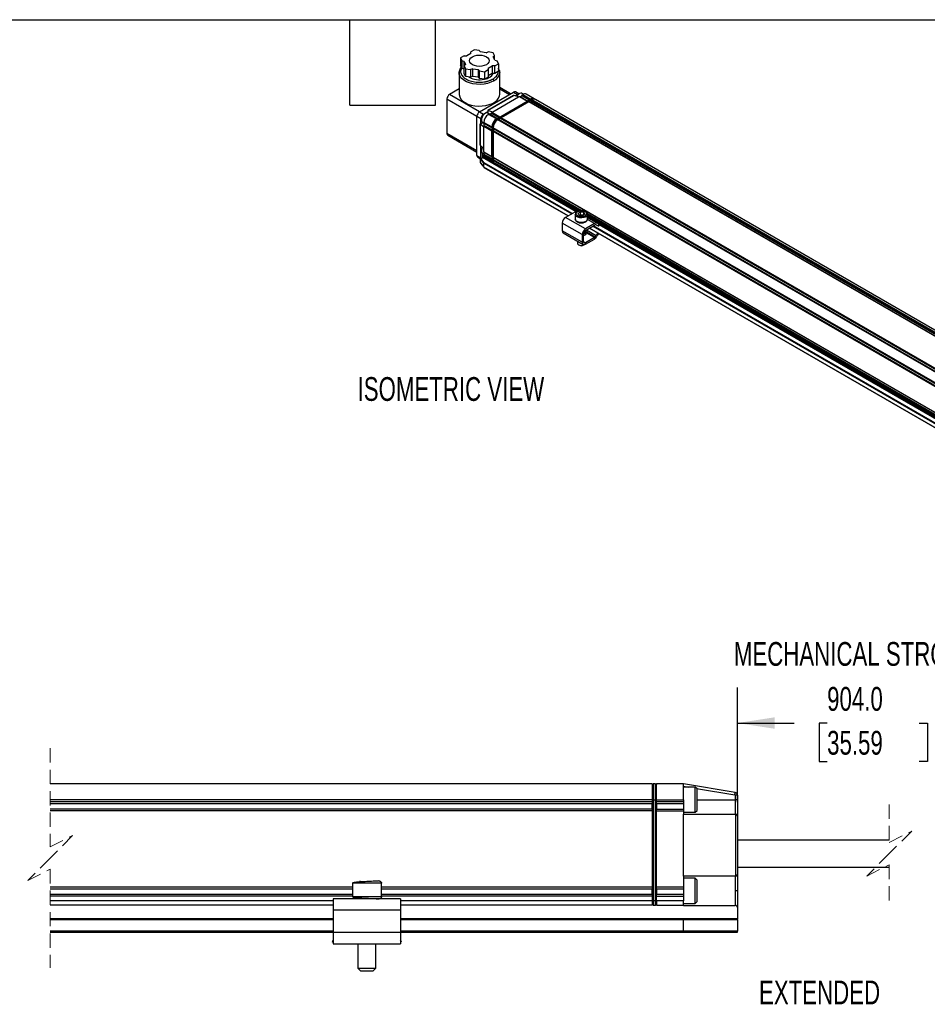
# Model space of a CAD drawing. Header units: millimetres. Extents: x 16 to 683, y 16 to 524.
# Tile 5 of 8: x 266 to 468, y 305 to 524. Entities that reach past the tile are written whole.
import ezdxf

# ---------------------------------------------------------------- set-up
doc = ezdxf.new("R2010")
doc.units = ezdxf.units.MM
doc.header["$LTSCALE"] = 2.5
doc.linetypes.add('HIDDEN', pattern=[1.905, 1.27, -0.635])
doc.layers.add('DIMENSIONS', color=140, linetype='Continuous', lineweight=25)
doc.layers.add('TEXT', color=140, linetype='Continuous', lineweight=25)
doc.styles.add('SLDTEXTSTYLE0', font='TXT', dxfattribs={"width": 0.7})
doc.dimstyles.new('SLDDIMSTYLE1', dxfattribs={"dimtxt": 5.39502, "dimasz": 8.255, "dimexe": 0, "dimexo": 0.0625, "dimgap": 1.348755, "dimtad": 0, "dimtih": 1, "dimtoh": 1, "dimrnd": 1e-09, "dimzin": 4, "dimdsep": 46, "dimtxsty": 'SLDTEXTSTYLE0', "dimsah": 1, "dimcen": 0.09, "dimadec": 0, "dimazin": 1, "dimtfac": 1, "dimtofl": 0, "dimtmove": 0, "dimatfit": 3, "dimfxl": 0, "dimfrac": 2, "dimtolj": 1, "dimtzin": 12, "dimarcsym": 0})

# ---------------------------------------------------------------- blocks, each defined once
blk = doc.blocks.new('_D_8')
at = {"layer": 'DIMENSIONS'}
for p, q in [((426, 349.65), (426, 375.18)), ((502.45, 348.05), (502.45, 375.18)), ((481.11, 370.77), (477.58, 363.71)), ((482.87, 367.24), (481.11, 370.77)), ((426, 367.24), (438.67, 367.24)), ((445.98, 367.24), (444.17, 367.24)), ((444.17, 367.24), (444.17, 358.67)), ((466.5, 367.24), (468.31, 367.24)), ((468.31, 367.24), (468.31, 358.67)), ((475.82, 367.24), (473.81, 367.24)), ((477.58, 363.71), (475.82, 367.24)), ((502.45, 367.24), (482.87, 367.24)), ((444.17, 358.67), (445.98, 358.67)), ((468.31, 358.67), (466.5, 358.67))]:
    blk.add_line(p, q, dxfattribs=at)
for points in [[(426, 367.24), (434.26, 365.97), (434.26, 368.51)], [(502.45, 367.24), (494.2, 368.51), (494.2, 365.97)]]:
    blk.add_solid(points, dxfattribs=at)
at = {"layer": 'DIMENSIONS', "char_height": 5.292, "attachment_point": 1, "style": 'SLDTEXTSTYLE0'}
for s, insert in [('904.0', (445.98, 375.27)), ('35.59', (445.98, 365.49))]:
    blk.add_mtext(s, dxfattribs=dict(at, insert=insert))

msp = doc.modelspace()

# ---------------------------------------------------------------- linework, layer by layer
for p, q in [((365.134, 515.853), (364.326, 515.386)), ((364.326, 515.386), (364.622, 514.749)), ((364.326, 515.386), (364.326, 513.685)), ((365.134, 515.853), (365.723, 515.853)), ((366.607, 516.363), (365.723, 515.853)), ((367.415, 517.169), (366.607, 516.703)), ((366.607, 516.363), (366.607, 516.703)), ((368.519, 516.999), (367.415, 517.169)), ((368.519, 516.999), (368.813, 516.704)), ((370.021, 516.517), (368.813, 516.704)), ((370.021, 516.517), (370.531, 516.687)), ((371.635, 516.517), (370.531, 516.687)), ((371.93, 515.879), (371.635, 516.517)), ((371.93, 515.879), (371.636, 515.585)), ((371.959, 514.888), (371.636, 515.585)), ((371.93, 514.95), (371.93, 515.879)), ((364.622, 513.048), (364.326, 513.685)), ((365.132, 514.579), (364.622, 514.749)), ((364.622, 514.749), (364.622, 513.048)), ((365.132, 514.579), (365.455, 513.882)), ((365.132, 512.878), (365.132, 514.579)), ((365.161, 513.587), (365.455, 513.882)), ((365.161, 513.587), (365.456, 512.95)), ((365.161, 511.886), (365.161, 513.587)), ((370.484, 513.104), (371.368, 513.614)), ((370.484, 513.104), (370.484, 512.764)), ((371.957, 513.614), (371.368, 513.614)), ((371.368, 513.614), (371.368, 511.913)), ((371.957, 513.614), (372.765, 514.081)), ((371.957, 511.913), (371.957, 513.614)), ((371.959, 514.888), (372.47, 514.718)), ((372.765, 514.081), (372.47, 514.718)), ((372.765, 514.081), (372.765, 512.379)), ((364.118, 512.562), (364.025, 512.083)), ((364.025, 512.08), (364.025, 507.248)), ((365.132, 512.878), (364.622, 513.048)), ((365.161, 512.815), (365.132, 512.878)), ((365.456, 511.249), (365.161, 511.886)), ((365.456, 512.95), (366.56, 512.779)), ((365.456, 512.95), (365.456, 511.249)), ((366.56, 511.078), (365.456, 511.249)), ((366.292, 511.051), (366.143, 511.143)), ((367.071, 512.949), (366.56, 512.779)), ((366.56, 512.779), (366.56, 511.078)), ((367.071, 511.248), (366.56, 511.078)), ((367.071, 512.949), (368.278, 512.763)), ((367.071, 511.248), (367.071, 512.949)), ((368.278, 511.062), (367.071, 511.248)), ((368.573, 512.468), (368.278, 512.763)), ((368.278, 512.763), (368.278, 511.062)), ((368.573, 510.767), (368.278, 511.062)), ((368.573, 512.468), (369.676, 512.297)), ((368.573, 510.767), (368.573, 512.468)), ((369.676, 512.297), (370.484, 512.764)), ((369.676, 512.297), (369.676, 510.596)), ((370.484, 511.063), (369.676, 510.596)), ((370.484, 512.764), (370.484, 511.063)), ((371.368, 511.913), (370.484, 511.403)), ((371.957, 511.913), (371.368, 511.913)), ((371.379, 511.509), (371.379, 511.913)), ((372.765, 512.379), (371.957, 511.913)), ((373.066, 512.077), (373.026, 512.305)), ((373.066, 507.248), (373.066, 512.08)), ((369.676, 510.596), (368.573, 510.767)), ((375.492, 507.364), (373.066, 508.764)), ((364.025, 508.465), (361.902, 507.24)), ((368.59, 503.379), (361.902, 507.24)), ((368.59, 503.379), (376.132, 507.733)), ((376.109, 506.966), (370.42, 503.683)), ((370.452, 503.664), (376.219, 506.994)), ((371.512, 503.331), (377.287, 506.665)), ((373.066, 508.482), (375.248, 507.223)), ((376.132, 507.733), (377.016, 507.223)), ((377.287, 506.665), (376.256, 506.986)), ((376.483, 506.915), (377.016, 507.223)), ((377.32, 507.33), (376.549, 507.774)), ((377.287, 506.665), (377.493, 506.784)), ((377.464, 507.413), (377.346, 507.345)), ((377.493, 506.784), (379.261, 505.764)), ((377.493, 506.784), (377.611, 506.75)), ((377.611, 506.75), (377.965, 506.954)), ((377.611, 506.75), (379.365, 505.737)), ((377.965, 506.954), (378.083, 507.124)), ((379.719, 505.942), (377.965, 506.954)), ((378.376, 507.282), (378.047, 507.471)), ((378.083, 507.124), (378.23, 507.209)), ((379.85, 506.104), (378.083, 507.124)), ((378.23, 507.209), (379.998, 506.189)), ((380.727, 506.261), (378.959, 507.282)), ((361.312, 506.219), (361.312, 498.53)), ((361.312, 506.219), (368.001, 502.358)), ((380.073, 506.146), (372.412, 501.723)), ((372.557, 501.64), (380.217, 506.062)), ((373.074, 502.192), (379.261, 505.764)), ((379.556, 505.594), (373.369, 502.022)), ((379.361, 505.735), (379.261, 505.764)), ((659.452, 344.013), (379.556, 505.594)), ((379.656, 505.565), (379.556, 505.594)), ((380.045, 505.79), (379.656, 505.565)), ((379.674, 505.56), (379.656, 505.565)), ((380.027, 505.764), (379.674, 505.56)), ((659.556, 343.987), (379.674, 505.56)), ((379.85, 506.104), (379.751, 505.96)), ((379.998, 506.189), (379.85, 506.104)), ((380.045, 505.79), (380.027, 505.764)), ((659.91, 344.191), (380.027, 505.764)), ((380.145, 505.934), (380.045, 505.79)), ((380.073, 506.146), (380.217, 506.062)), ((380.292, 506.019), (380.145, 505.934)), ((660.041, 344.353), (380.145, 505.934)), ((380.217, 506.062), (380.255, 505.997)), ((660.189, 344.438), (380.292, 506.019)), ((380.947, 506.134), (380.802, 506.218)), ((660.918, 344.51), (381.021, 506.091)), ((368.001, 502.358), (368.884, 501.848)), ((368.001, 493.649), (368.001, 502.358)), ((368.59, 503.379), (369.474, 502.869)), ((369.474, 502.869), (370.42, 503.415)), ((369.803, 502.991), (369.686, 502.923)), ((370.705, 502.865), (370.387, 503.049)), ((370.42, 503.683), (370.42, 503.03)), ((370.481, 503.652), (371.512, 503.331)), ((370.481, 502.995), (370.481, 503.652)), ((370.57, 502.787), (370.717, 502.872)), ((372.337, 501.767), (370.57, 502.787)), ((370.717, 502.872), (372.485, 501.852)), ((370.717, 502.872), (370.835, 502.838)), ((370.835, 502.838), (371.188, 503.042)), ((372.589, 501.826), (370.835, 502.838)), ((371.188, 503.042), (371.306, 503.212)), ((372.943, 502.03), (371.188, 503.042)), ((371.306, 503.212), (371.512, 503.331)), ((373.074, 502.192), (371.306, 503.212)), ((373.074, 502.192), (372.974, 502.048)), ((369.254, 501.009), (368.688, 500.683)), ((368.688, 500.683), (368.688, 496.053)), ((368.72, 495.944), (368.72, 500.664)), ((368.745, 500.645), (369.315, 500.974)), ((369.538, 499.912), (368.745, 500.645)), ((368.884, 500.796), (368.884, 501.848)), ((368.979, 501.698), (368.979, 501.562)), ((369.22, 501.028), (369.538, 500.845)), ((369.538, 501.001), (371.306, 499.981)), ((369.538, 500.831), (369.538, 501.001)), ((371.306, 499.811), (369.538, 500.831)), ((369.627, 500.746), (369.538, 500.831)), ((369.538, 500.151), (369.627, 500.338)), ((369.538, 500.151), (371.306, 499.13)), ((369.538, 499.912), (369.538, 500.151)), ((371.381, 499.733), (369.627, 500.746)), ((369.627, 500.338), (369.627, 500.746)), ((369.627, 500.338), (371.381, 499.325)), ((371.306, 499.981), (371.306, 499.811)), ((371.381, 499.937), (371.381, 500.024)), ((372.485, 501.852), (372.337, 501.767)), ((372.412, 501.723), (372.337, 501.68)), ((372.557, 501.64), (372.412, 501.723)), ((372.584, 501.823), (372.485, 501.852)), ((372.557, 501.64), (372.595, 501.574)), ((372.779, 501.682), (372.632, 501.597)), ((652.528, 340.016), (372.632, 501.597)), ((652.676, 340.101), (372.779, 501.682)), ((372.879, 501.653), (372.779, 501.682)), ((373.269, 501.878), (372.879, 501.653)), ((372.897, 501.648), (372.879, 501.653)), ((373.251, 501.852), (372.897, 501.648)), ((652.78, 340.075), (372.897, 501.648)), ((373.269, 501.878), (373.251, 501.852)), ((653.134, 340.279), (373.251, 501.852)), ((373.369, 502.022), (373.269, 501.878)), ((653.265, 340.441), (373.369, 502.022)), ((368.001, 494.669), (361.312, 498.53)), ((361.485, 498.149), (368.001, 494.387)), ((369.538, 495.183), (369.538, 499.912)), ((371.306, 499.811), (371.381, 499.738)), ((371.381, 499.288), (371.306, 499.13)), ((371.306, 493.346), (371.306, 499.13)), ((371.381, 499.937), (371.526, 499.854)), ((371.381, 499.937), (371.381, 492.282)), ((371.526, 492.199), (371.526, 499.854)), ((371.526, 499.854), (371.601, 499.854)), ((651.497, 338.23), (371.601, 499.811)), ((371.601, 499.811), (371.601, 499.64)), ((651.497, 338.06), (371.601, 499.64)), ((371.601, 499.64), (371.676, 499.568)), ((371.676, 499.118), (371.601, 498.96)), ((651.497, 337.379), (371.601, 498.96)), ((371.601, 498.96), (371.601, 493.176)), ((371.676, 499.568), (371.689, 499.555)), ((371.676, 499.568), (371.676, 499.118)), ((371.689, 499.147), (371.676, 499.118)), ((651.572, 337.982), (371.689, 499.555)), ((371.689, 499.555), (371.689, 499.147)), ((651.572, 337.574), (371.689, 499.147)), ((368.745, 495.916), (369.538, 495.183)), ((368.884, 493.138), (368.884, 495.787)), ((368.001, 493.649), (368.884, 493.138)), ((368.979, 494.792), (368.979, 494.656)), ((369.22, 494.122), (369.627, 493.887)), ((369.244, 493.176), (369.244, 494.026)), ((369.538, 494.367), (369.538, 495.183)), ((371.306, 493.346), (369.538, 494.367)), ((369.627, 494.282), (369.538, 494.367)), ((369.538, 493.686), (369.627, 493.873)), ((369.538, 493.686), (371.306, 492.666)), ((369.538, 493.346), (369.538, 493.686)), ((371.381, 493.269), (369.627, 494.282)), ((369.627, 493.873), (369.627, 494.282)), ((371.381, 492.861), (369.627, 493.873)), ((368.173, 493.267), (368.812, 492.898)), ((369.538, 491.917), (368.801, 492.852)), ((368.801, 491.967), (368.801, 492.852)), ((368.801, 491.967), (369.538, 491.033)), ((368.809, 491.938), (369.548, 491.002)), ((368.863, 492.956), (368.903, 492.979)), ((369.608, 492.013), (368.863, 492.956)), ((368.903, 492.979), (369.244, 493.176)), ((390.123, 481.122), (369.244, 493.176)), ((371.306, 492.326), (369.538, 493.346)), ((369.538, 491.033), (369.538, 491.917)), ((369.538, 491.917), (389.101, 480.624)), ((389.219, 480.692), (369.608, 492.013)), ((369.625, 493.155), (371.392, 492.135)), ((371.306, 493.346), (371.381, 493.274)), ((371.381, 492.824), (371.306, 492.666)), ((371.306, 492.666), (371.306, 492.326)), ((371.526, 492.199), (371.381, 492.282)), ((371.467, 492.092), (371.612, 492.008)), ((371.526, 492.199), (371.601, 492.199)), ((651.497, 331.595), (371.601, 493.176)), ((371.601, 493.176), (371.676, 493.104)), ((371.676, 492.654), (371.601, 492.496)), ((390.926, 481.34), (371.601, 492.496)), ((371.601, 492.496), (371.601, 492.155)), ((390.524, 481.231), (371.601, 492.155)), ((371.676, 493.104), (371.689, 493.091)), ((371.676, 493.104), (371.676, 492.654)), ((371.689, 492.683), (371.676, 492.654)), ((371.687, 491.965), (390.382, 481.172)), ((651.572, 331.518), (371.689, 493.091)), ((371.689, 493.091), (371.689, 492.683)), ((391.293, 481.366), (371.689, 492.683)), ((388.335, 480.181), (369.538, 491.033)), ((369.559, 490.993), (388.311, 480.167)), ((389.758, 481.003), (387.723, 479.828)), ((390.02, 480.852), (389.758, 481.003)), ((389.904, 480.508), (389.908, 480.568)), ((389.904, 480.508), (389.904, 479.488)), ((390.529, 480.791), (391.063, 481.1)), ((390.724, 480.37), (390.529, 480.791)), ((391.454, 480.257), (390.724, 480.37)), ((391.067, 480.444), (390.893, 480.344)), ((391.063, 481.1), (391.792, 480.987)), ((391.067, 480.444), (391.063, 481.1)), ((391.628, 480.357), (391.067, 480.444)), ((391.988, 480.565), (391.454, 480.257)), ((391.783, 480.447), (391.792, 480.987)), ((391.792, 480.987), (391.988, 480.565)), ((631.409, 342.75), (392.588, 480.618)), ((392.612, 479.488), (392.612, 480.508)), ((631.047, 342.721), (392.612, 480.366)), ((391.406, 476.001), (386.986, 478.552)), ((386.986, 478.552), (386.986, 476.851)), ((392.142, 477.276), (387.723, 479.828)), ((394.177, 478.451), (392.142, 477.276)), ((392.142, 476.936), (394.177, 478.111)), ((394.177, 478.451), (392.589, 479.368)), ((630.695, 342.583), (392.612, 480.026)), ((392.612, 479.885), (630.502, 342.554)), ((394.746, 478.541), (392.612, 479.772)), ((394.556, 478.171), (394.987, 478.002)), ((395.176, 478.372), (394.746, 478.541)), ((395.176, 478.372), (394.987, 478.002)), ((395.139, 477.962), (395.323, 478.32)), ((630.245, 342.503), (395.244, 478.166)), ((391.406, 474.3), (386.986, 476.851)), ((387.202, 476.374), (391.621, 473.823)), ((391.406, 476.001), (391.406, 474.3)), ((391.7, 474.47), (391.7, 476.171)), ((392.083, 475.966), (392.033, 475.937)), ((392.092, 475.971), (392.092, 476.904)), ((392.092, 476.843), (394.329, 475.551)), ((394.145, 475.371), (392.353, 476.405)), ((392.371, 477.068), (394.515, 475.83)), ((393.025, 477.446), (628.433, 341.548)), ((628.457, 341.562), (393.049, 477.46)), ((393.816, 477.902), (629.223, 342.004)), ((629.341, 342.072), (393.933, 477.97)), ((394.329, 475.551), (394.515, 475.83)), ((390.425, 474.513), (390.425, 474.078)), ((390.669, 473.738), (390.846, 473.636)), ((391.671, 473.636), (391.848, 473.738)), ((391.759, 475.779), (391.7, 475.748)), ((391.7, 474.47), (392.142, 474.214)), ((391.809, 475.808), (391.759, 475.779)), ((391.848, 473.738), (391.92, 473.785)), ((394.145, 475.371), (392.142, 474.214)), ((392.142, 473.874), (394.145, 475.03)), ((394.513, 475.392), (394.699, 475.671)), ((407.001, 353.672), (272.951, 353.672)), ((407.001, 353.672), (407.001, 350.172)), ((407.255, 353.672), (407.001, 353.418)), ((407.255, 353.672), (407.255, 350.172)), ((407.747, 353.672), (407.255, 353.672)), ((407.747, 350.172), (407.747, 353.672)), ((407.747, 353.672), (408.001, 353.418)), ((408.001, 350.172), (408.001, 353.672)), ((414.001, 353.672), (408.001, 353.672)), ((414.001, 350.172), (414.001, 353.672)), ((425.499, 351.756), (414.001, 353.672)), ((414.001, 353.166), (415.159, 352.972)), ((416.601, 352.972), (414.001, 352.972)), ((417.001, 352.572), (416.601, 352.972)), ((416.601, 348.519), (416.601, 352.972)), ((416.889, 352.684), (425.417, 351.263)), ((417.001, 348.755), (417.001, 352.572)), ((425.501, 351.164), (425.501, 350.172)), ((426.001, 351.164), (425.501, 351.164)), ((426.001, 351.164), (426.001, 350.172)), ((407.001, 350.172), (272.951, 350.172)), ((407.001, 349.672), (272.951, 349.672)), ((407.001, 349.272), (272.951, 349.272)), ((407.001, 350.172), (407.001, 349.672)), ((407.255, 350.172), (407.001, 350.172)), ((407.001, 349.672), (407.001, 349.334)), ((407.001, 348.011), (407.001, 349.334)), ((407.255, 350.172), (407.255, 327.672)), ((407.255, 350.172), (407.747, 350.172)), ((407.747, 350.172), (408.001, 350.172)), ((407.747, 327.672), (407.747, 350.172)), ((408.001, 350.172), (414.001, 350.172)), ((408.001, 349.672), (408.001, 350.172)), ((414.001, 349.672), (408.001, 349.672)), ((408.001, 349.334), (408.001, 349.672)), ((408.001, 349.334), (408.001, 348.011)), ((414.001, 349.272), (408.001, 349.272)), ((414.001, 350.172), (414.001, 349.672)), ((414.001, 349.672), (414.001, 349.272)), ((414.001, 349.272), (414.001, 348.072)), ((417.001, 350.172), (425.501, 350.172)), ((417.001, 347.772), (417.001, 348.755)), ((425.501, 350.172), (425.501, 346.972)), ((426.001, 350.172), (425.501, 350.172)), ((426.001, 350.172), (426.001, 346.472)), ((407.001, 348.072), (272.951, 348.072)), ((407.001, 347.672), (272.951, 347.672)), ((407.001, 348.011), (407.001, 347.672)), ((407.001, 347.672), (407.001, 330.672)), ((408.001, 348.072), (414.001, 348.072)), ((408.001, 347.672), (408.001, 348.011)), ((408.001, 330.672), (408.001, 347.672)), ((408.001, 347.672), (414.001, 347.672)), ((414.001, 348.072), (414.001, 347.672)), ((414.001, 347.672), (414.001, 346.972)), ((414.001, 347.372), (416.601, 347.372)), ((414.001, 333.111), (414.001, 346.972)), ((414.001, 346.972), (425.501, 346.972)), ((416.601, 347.372), (416.601, 348.519)), ((416.601, 347.372), (417.001, 347.772)), ((425.563, 346.969), (425.563, 333.115)), ((426.001, 346.472), (426.001, 333.611)), ((459.824, 341.172), (426.001, 341.172)), ((426.001, 335.172), (459.824, 335.172)), ((426.001, 333.611), (426.001, 329.872)), ((340.251, 331.572), (340.251, 328.572)), ((346.743, 331.572), (340.251, 331.572)), ((342.001, 331.843), (341.997, 332.072)), ((346.751, 331.572), (346.743, 331.572)), ((346.751, 328.572), (346.751, 331.572)), ((414.001, 333.111), (414.001, 330.672)), ((425.501, 333.111), (414.001, 333.111)), ((416.601, 332.672), (414.001, 332.672)), ((417.001, 332.272), (416.601, 332.672)), ((416.601, 328.47), (416.601, 332.672)), ((417.001, 328.671), (417.001, 332.272)), ((425.501, 333.111), (425.501, 329.872)), ((340.251, 330.672), (272.951, 330.672)), ((340.251, 330.272), (272.951, 330.272)), ((340.251, 329.072), (272.951, 329.072)), ((407.001, 330.672), (346.751, 330.672)), ((407.001, 330.272), (346.751, 330.272)), ((407.001, 329.072), (346.751, 329.072)), ((407.001, 330.672), (407.001, 330.334)), ((407.001, 329.011), (407.001, 330.334)), ((407.001, 329.011), (407.001, 328.672)), ((414.001, 330.672), (408.001, 330.672)), ((408.001, 330.334), (408.001, 330.672)), ((408.001, 330.334), (408.001, 329.011)), ((414.001, 330.272), (408.001, 330.272)), ((414.001, 329.072), (408.001, 329.072)), ((408.001, 328.672), (408.001, 329.011)), ((414.001, 330.672), (414.001, 330.272)), ((414.001, 330.272), (414.001, 329.072)), ((414.001, 329.072), (414.001, 328.672)), ((426.001, 329.872), (425.501, 329.872)), ((425.501, 329.872), (425.501, 326.634)), ((426.001, 329.872), (426.001, 326.134)), ((340.251, 328.672), (272.951, 328.672)), ((336.001, 327.672), (272.951, 327.672)), ((336.001, 328.072), (336.001, 325.572)), ((351.001, 328.072), (336.001, 328.072)), ((346.743, 328.572), (340.251, 328.572)), ((346.751, 328.572), (346.743, 328.572)), ((407.001, 328.672), (346.751, 328.672)), ((351.001, 328.072), (351.001, 325.572)), ((407.001, 327.672), (351.001, 327.672)), ((407.001, 328.672), (407.001, 327.672)), ((407.001, 327.672), (407.001, 326.672)), ((407.255, 327.672), (407.001, 327.672)), ((407.255, 326.672), (407.001, 326.926)), ((407.747, 327.672), (407.255, 327.672)), ((407.255, 327.672), (407.255, 326.672)), ((407.747, 327.672), (408.001, 327.672)), ((407.747, 326.672), (407.747, 327.672)), ((407.747, 326.672), (408.001, 326.926)), ((408.001, 328.672), (414.001, 328.672)), ((408.001, 327.672), (408.001, 328.672)), ((414.001, 327.672), (408.001, 327.672)), ((408.001, 327.672), (408.001, 326.672)), ((414.001, 328.672), (414.001, 327.672)), ((414.001, 326.672), (414.001, 327.672)), ((414.001, 327.072), (416.601, 327.072)), ((416.601, 327.072), (416.601, 328.47)), ((416.601, 327.072), (417.001, 327.472)), ((417.001, 327.472), (417.001, 328.671)), ((336.001, 326.672), (272.951, 326.672)), ((351.001, 325.572), (336.001, 325.572)), ((336.001, 325.572), (336.001, 320.572)), ((407.001, 326.672), (351.001, 326.672)), ((351.001, 325.572), (351.001, 320.572)), ((407.255, 326.672), (407.747, 326.672)), ((408.001, 326.672), (414.001, 326.672)), ((414.001, 326.672), (414.001, 326.634)), ((414.001, 326.634), (425.501, 326.634)), ((426.001, 326.134), (426.001, 323.672)), ((336.001, 323.672), (272.951, 323.672)), ((272.951, 323.472), (336.001, 323.472)), ((413.988, 323.672), (351.001, 323.672)), ((351.001, 323.472), (414.001, 323.472)), ((426.001, 323.672), (413.988, 323.672)), ((414.001, 320.872), (414.001, 323.472)), ((414.001, 323.472), (426.001, 323.472)), ((426.001, 323.472), (426.001, 323.672)), ((426.001, 323.472), (426.001, 320.872)), ((336.001, 320.872), (272.951, 320.872)), ((272.951, 320.672), (336.001, 320.672)), ((351.001, 320.572), (336.001, 320.572)), ((336.001, 320.572), (336.001, 318.072)), ((414.001, 320.872), (351.001, 320.872)), ((351.001, 320.672), (413.988, 320.672)), ((351.001, 320.572), (351.001, 318.072)), ((413.988, 320.672), (426.001, 320.672)), ((426.001, 320.872), (414.001, 320.872)), ((426.001, 320.672), (426.001, 320.872)), ((336.001, 318.892), (335.787, 318.615)), ((335.787, 318.615), (336.001, 318.451)), ((336.001, 318.072), (351.001, 318.072)), ((336.493, 318.072), (336.58, 318.005)), ((336.58, 318.005), (336.631, 318.072)), ((341.501, 318.072), (341.501, 312.672)), ((345.501, 312.672), (345.501, 318.072)), ((350.37, 318.072), (350.421, 318.005)), ((350.509, 318.072), (350.421, 318.005)), ((351.214, 318.615), (351.001, 318.892)), ((351.214, 318.615), (351.001, 318.451)), ((341.501, 312.672), (342.101, 312.072)), ((341.501, 312.672), (345.496, 312.672)), ((342.101, 312.072), (344.897, 312.072)), ((344.897, 312.072), (344.901, 312.072)), ((344.901, 312.072), (345.501, 312.672)), ((345.496, 312.672), (345.501, 312.672))]:
    msp.add_line(p, q)
at = {"color": 7, "linetype": 'HIDDEN', "lineweight": 18}
for p, q in [((272.951, 361.61), (272.951, 339.672)), ((459.824, 349.11), (459.824, 340.672)), ((272.951, 339.672), (277.951, 342.172)), ((277.951, 342.172), (272.951, 337.172)), ((459.824, 340.672), (464.824, 343.172)), ((464.824, 343.172), (459.824, 338.172)), ((459.824, 338.172), (454.824, 333.172)), ((272.951, 337.172), (267.951, 332.172)), ((454.824, 333.172), (459.824, 335.672)), ((459.824, 335.672), (459.824, 327.235)), ((267.951, 332.172), (272.951, 334.672)), ((272.951, 334.672), (272.951, 312.735))]:
    msp.add_line(p, q, dxfattribs=at)
at = {"flags": 128}
for points in [[(369.112, 515.953), (369.639, 515.827), (370.092, 515.626), (370.44, 515.365), (370.659, 515.06), (370.733, 514.733), (370.659, 514.407), (370.44, 514.102), (370.092, 513.84), (369.639, 513.64), (369.112, 513.514), (368.546, 513.471), (367.979, 513.514), (367.452, 513.64), (366.999, 513.84), (366.651, 514.102), (366.433, 514.407), (366.358, 514.733), (366.433, 515.06), (366.651, 515.365), (366.999, 515.626), (367.452, 515.827), (367.979, 515.953), (368.546, 515.996), (369.112, 515.953)], [(364.025, 512.08), (364.03, 512.2), (364.088, 512.514)], [(371.742, 510.234), (371.1, 509.926), (370.372, 509.692), (369.581, 509.539), (368.754, 509.473), (367.921, 509.495), (367.109, 509.605), (366.346, 509.8), (365.657, 510.072), (365.068, 510.412), (364.596, 510.81), (364.259, 511.25), (364.068, 511.719), (364.025, 512.08)], [(372.983, 512.577), (373.023, 512.44), (373.066, 512.08)], [(365.349, 505.403), (365.991, 505.095), (366.72, 504.861), (367.511, 504.708), (368.337, 504.641), (369.17, 504.664), (369.982, 504.774), (370.745, 504.968), (371.434, 505.241), (372.024, 505.581), (372.495, 505.978), (372.832, 506.419), (373.023, 506.888), (373.066, 507.248)], [(378.047, 507.471), (378.007, 507.492), (377.746, 507.519), (377.447, 507.403), (377.15, 507.16), (376.895, 506.823), (376.877, 506.792)], [(370.387, 503.049), (370.205, 503.103), (369.917, 503.048), (369.614, 502.857), (369.337, 502.555), (369.123, 502.184), (369, 501.793), (368.987, 501.435), (369.083, 501.159), (369.22, 501.028)], [(369.223, 495.474), (369.062, 495.121), (368.981, 494.737), (369.012, 494.406), (369.15, 494.174), (369.22, 494.122)], [(392.216, 479.955), (391.831, 479.8), (391.376, 479.729), (390.908, 479.753), (390.482, 479.868), (390.149, 480.06), (389.95, 480.306), (389.904, 480.508)], [(392.216, 478.935), (391.831, 478.779), (391.376, 478.709), (390.908, 478.732), (390.482, 478.847), (390.149, 479.039), (389.95, 479.285), (389.904, 479.488)], [(394.987, 478.002), (395.064, 477.974), (395.115, 477.96), (395.138, 477.961), (395.139, 477.962)], [(390.425, 474.078), (390.488, 473.894), (390.669, 473.738), (390.939, 473.634), (391.258, 473.597), (391.577, 473.634), (391.848, 473.738)], [(425.417, 351.263), (425.433, 351.359), (425.448, 351.452), (425.463, 351.537), (425.475, 351.612), (425.485, 351.673), (425.493, 351.718), (425.498, 351.747), (425.499, 351.756)]]:
    msp.add_lwpolyline(points, dxfattribs=at)
for centre, radius, start, end in [((368.552, 515.446), 4.943, 242.78192, 281.9921), ((369.344, 513.308), 2.688, 279.50544, 328.73646), ((370.826, 512.289), 2.25, 294.02892, 354.65094), ((362.592, 506.161), 1.281, 122.60548, 177.39452), ((366.265, 507.458), 2.25, 185.34906, 245.97108), ((376.376, 507.392), 0.419, 65.69288, 125.61758), ((378.093, 506.136), 1.422, 121.71338, 151.94419), ((377.294, 506.784), 0.519, 91.61034, 122.32423), ((378.657, 506.613), 0.734, 65.69288, 125.61758), ((380.417, 505.646), 0.686, 59.63611, 127.6786), ((380.5, 505.549), 0.734, 65.69288, 125.61758), ((380.636, 505.519), 0.686, 59.63611, 127.6786), ((380.719, 505.423), 0.734, 65.69288, 125.61758), ((369.28, 502.3), 1.281, 122.60548, 177.39452), ((370.164, 501.79), 1.281, 122.60548, 177.39452), ((370.468, 501.655), 1.49, 121.66607, 178.33931), ((371.777, 500.899), 2.241, 122.60548, 177.39452), ((373.545, 499.879), 2.241, 122.60548, 177.39452), ((373.62, 499.836), 2.241, 122.60548, 177.39452), ((373.457, 499.929), 2.079, 122.60548, 177.39452), ((373.765, 499.752), 2.241, 122.60548, 177.39452), ((373.84, 499.709), 2.241, 122.60548, 177.39452), ((361.709, 498.48), 0.4, 172.74417, 235.94365), ((368.409, 493.604), 0.411, 173.70115, 234.98667), ((370.447, 494.735), 1.47, 148.55477, 177.78733), ((369.371, 494.032), 0.127, 148.893, 182.55119), ((369.527, 493.133), 0.642, 179.52731, 193.8695), ((369.743, 493.324), 0.205, 173.70115, 234.98667), ((371.496, 492.3), 0.192, 172.45185, 250.7783), ((371.579, 492.257), 0.2, 172.74417, 235.94365), ((371.716, 492.173), 0.192, 172.45185, 250.7783), ((371.799, 492.13), 0.2, 172.74417, 235.94365), ((390.155, 480.386), 0.733, 81.54338, 122.7576), ((391.969, 480.551), 0.644, 292.47641, 356.20345), ((388.585, 478.479), 1.601, 122.60548, 177.39452), ((390.978, 479.765), 1.07, 231.3053, 261.1153), ((391.969, 479.53), 0.644, 292.47641, 356.20345), ((394.555, 477.9), 0.668, 73.44019, 124.40371), ((394.429, 477.743), 0.446, 73.44019, 124.40371), ((395.429, 478.929), 0.611, 245.62448, 258.42813), ((387.482, 476.788), 0.5, 172.74417, 235.94365), ((393.005, 475.928), 1.601, 122.60548, 177.39452), ((392.66, 476.127), 0.961, 122.60548, 177.39452), ((391.479, 476.638), 0.893, 291.66932, 308.3253), ((391.911, 476.374), 0.442, 292.85477, 4.08578), ((396.678, 474.404), 2.591, 131.82578, 146.59295), ((396.184, 474.716), 1.765, 123.61077, 147.25938), ((391.258, 474.407), 0.875, 241.87054, 298.12409), ((391.855, 474.227), 0.455, 170.78596, 309.20329), ((391.97, 474.426), 0.273, 170.78596, 309.20329), ((393.842, 475.863), 0.578, 301.60274, 327.3774), ((393.539, 476.016), 1.157, 301.60274, 327.3774), ((425.401, 351.164), 0.6, 359.99979, 80.53786), ((425.501, 346.472), 0.5, 82.87539, 90.00001), ((425.501, 346.472), 0.5, 359.9999, 82.87501), ((425.501, 333.611), 0.5, 277.12479, 0.00025), ((425.501, 333.611), 0.5, 269.99946, 277.126), ((425.501, 326.134), 0.5, 0.00015, 89.99985), ((413.188, 323.522), 0.814, 356.4916, 10.6333), ((413.188, 320.823), 0.814, 349.36662, 3.50848)]:
    msp.add_arc(centre, radius, start, end)
for centre, major_axis, ratio, start_param, end_param in [((376.109, 506.726), (0.147, 0.255), 0.5773346, 0.2269334, 0.7853575), ((376.109, 506.9), (0.208, 0.034), 0.4344249, 0.7137739, 0.9406667), ((370.629, 503.562), (0.208, -0.12), 0.0000704, 2.5831279, 3.1416333), ((370.629, 503.737), (0.208, 0.034), 0.4344249, 3.6284738, 3.8553666), ((368.896, 500.562), (0.208, -0.12), 0.0000704, 2.5831279, 3.141552), ((368.745, 500.475), (-0.074, 0.197), 0.4345188, 5.5695037, 5.7963965), ((368.896, 496.173), (0.147, 0.255), 0.5773346, 2.3562351, 2.9147405), ((368.745, 496.086), (-0.074, 0.197), 0.4345188, 2.2010183, 2.4279111), ((368.863, 492.888), (0.0473, 0.0722), 0.5749311, 0.8504216, 2.4212179), ((368.863, 492.004), (0.0473, 0.0722), 0.5749311, 2.4212179, 2.9516965), ((369.608, 491.945), (0.0551, 0.0637), 0.6684067, 0.9128173, 2.4836136), ((369.608, 491.06), (0.0551, 0.0637), 0.6684067, 2.4836136, 3.2690931)]:
    msp.add_ellipse(centre, major_axis=major_axis, ratio=ratio, start_param=start_param, end_param=end_param)
for points, knots in [([(364.498, 513.314), (364.492, 513.308), (364.319, 513.136), (364.17, 512.878), (364.127, 512.62), (364.118, 512.562)], [0, 0, 0, 0, 0.0288716, 0.7809323, 1, 1, 1, 1]), ([(364.609, 513.074), (364.521, 512.927), (364.278, 512.524), (364.395, 511.81), (364.918, 511.052), (365.866, 510.435), (367.104, 510.036), (368.515, 509.877), (369.431, 510.001), (369.889, 510.062)], [0, 0, 0, 0, 0.0874323, 0.2395269, 0.3916215, 0.5437161, 0.6958108, 0.8479054, 1, 1, 1, 1]), ([(371.507, 510.642), (371.799, 510.852), (372.384, 511.271), (372.748, 511.892), (372.695, 512.246), (372.682, 512.331)], [0, 0, 0, 0, 0.43140629, 0.86281257, 1, 1, 1, 1]), ([(373.026, 512.305), (373.014, 512.433), (372.988, 512.697), (372.837, 512.937), (372.759, 513.062)], [0, 0, 0, 0, 0.4796646, 1, 1, 1, 1]), ([(369.889, 510.062), (369.927, 510.07), (370.003, 510.085), (370.115, 510.11), (370.225, 510.137), (370.371, 510.175), (370.549, 510.228), (370.757, 510.297), (370.957, 510.374), (371.15, 510.457), (371.334, 510.546), (371.449, 510.61), (371.507, 510.642)], [0, 0, 0, 0, 0.0625081, 0.1249797, 0.1874663, 0.2500192, 0.3749562, 0.5000127, 0.6249498, 0.7500063, 0.8749733, 1, 1, 1, 1]), ([(371.507, 510.642), (371.534, 510.626), (371.564, 510.603), (371.622, 510.543), (371.65, 510.506), (371.696, 510.427), (371.714, 510.384), (371.737, 510.304), (371.742, 510.266), (371.742, 510.234)], [0, 0, 0, 0, 0.25, 0.25, 0.5, 0.5, 0.75, 0.75, 1, 1, 1, 1]), ([(390.344, 481.156), (390.291, 481.122), (390.175, 481.047), (390.037, 480.899), (389.927, 480.716), (389.912, 480.582), (389.904, 480.511)], [0, 0, 0, 0, 0.1983598, 0.4298726, 0.6970642, 1, 1, 1, 1]), ([(392.069, 480.211), (392.001, 480.172), (391.916, 480.132), (391.702, 480.064), (391.572, 480.036), (391.269, 480.011), (391.097, 480.015), (390.839, 480.061), (390.753, 480.082), (390.592, 480.138), (390.516, 480.172), (390.381, 480.25), (390.322, 480.293), (390.225, 480.387), (390.188, 480.436), (390.11, 480.585), (390.102, 480.685), (390.146, 480.859), (390.195, 480.935), (390.312, 481.058), (390.381, 481.107), (390.448, 481.146)], [0, 0, 0, 0, 0.125, 0.125, 0.25, 0.25, 0.375, 0.375, 0.4375, 0.4375, 0.5, 0.5, 0.5625, 0.5625, 0.625, 0.625, 0.75, 0.75, 0.875, 0.875, 1, 1, 1, 1]), ([(391.392, 481.362), (391.298, 481.368), (391.055, 481.384), (390.676, 481.314), (390.452, 481.208), (390.344, 481.156)], [0, 0, 0, 0, 0.2482681, 0.6383184, 1, 1, 1, 1]), ([(390.346, 481.153), (390.349, 481.156), (390.362, 481.17), (390.399, 481.168), (390.432, 481.153), (390.448, 481.146)], [0, 0, 0, 0, 0.1252976, 0.5796837, 1, 1, 1, 1]), ([(390.448, 481.146), (390.516, 481.185), (390.6, 481.224), (390.815, 481.292), (390.945, 481.321), (391.247, 481.346), (391.42, 481.341), (391.678, 481.296), (391.763, 481.275), (391.925, 481.219), (392.001, 481.185), (392.136, 481.107), (392.195, 481.063), (392.291, 480.97), (392.328, 480.921), (392.407, 480.772), (392.414, 480.672), (392.371, 480.497), (392.322, 480.422), (392.204, 480.298), (392.136, 480.25), (392.069, 480.211)], [0, 0, 0, 0, 0.125, 0.125, 0.25, 0.25, 0.375, 0.375, 0.4375, 0.4375, 0.5, 0.5, 0.5625, 0.5625, 0.625, 0.625, 0.75, 0.75, 0.875, 0.875, 1, 1, 1, 1]), ([(392.612, 480.506), (392.601, 480.592), (392.579, 480.767), (392.412, 480.99), (392.18, 481.165), (391.888, 481.289), (391.619, 481.361), (391.443, 481.362), (391.392, 481.362)], [0, 0, 0, 0, 0.18734675, 0.37589711, 0.55766443, 0.72802446, 0.92223046, 1, 1, 1, 1]), ([(392.069, 480.211), (392.086, 480.201), (392.105, 480.186), (392.141, 480.149), (392.158, 480.126), (392.187, 480.076), (392.198, 480.049), (392.213, 479.999), (392.216, 479.975), (392.216, 479.955)], [0, 0, 0, 0, 0.25, 0.25, 0.5, 0.5, 0.75, 0.75, 1, 1, 1, 1]), ([(389.904, 479.49), (389.915, 479.403), (389.937, 479.229), (390.104, 479.006), (390.336, 478.831), (390.628, 478.707), (390.897, 478.635), (391.074, 478.634), (391.124, 478.633)], [0, 0, 0, 0, 0.1873468, 0.3758971, 0.5576644, 0.7280245, 0.9222305, 1, 1, 1, 1]), ([(391.124, 478.633), (391.219, 478.627), (391.462, 478.612), (391.84, 478.682), (392.065, 478.788), (392.173, 478.839)], [0, 0, 0, 0, 0.24826808, 0.63831843, 1, 1, 1, 1]), ([(392.216, 478.935), (392.213, 478.913), (392.207, 478.867), (392.181, 478.835), (392.161, 478.834), (392.16, 478.834)], [0, 0, 0, 0, 0.4739962, 0.9864134, 1, 1, 1, 1]), ([(392.173, 478.839), (392.226, 478.874), (392.342, 478.949), (392.479, 479.097), (392.581, 479.261), (392.595, 479.376), (392.601, 479.428)], [0, 0, 0, 0, 0.215711, 0.467475, 0.7580387, 1, 1, 1, 1]), ([(392.092, 476.758), (392.139, 476.729), (392.251, 476.658), (392.326, 476.513), (392.346, 476.431), (392.353, 476.405)], [0, 0, 0, 0, 0.3340114, 0.7918093, 1, 1, 1, 1]), ([(392.303, 476.176), (392.293, 476.2), (392.258, 476.287), (392.176, 476.376), (392.092, 476.408), (392.092, 476.408)], [0, 0, 0, 0, 0.2868529, 0.9994905, 1, 1, 1, 1]), ([(425.417, 351.263), (425.428, 351.26), (425.451, 351.254), (425.478, 351.23), (425.497, 351.2), (425.499, 351.176), (425.501, 351.164)], [0, 0, 0, 0, 0.2484141, 0.499801, 0.748446, 1, 1, 1, 1]), ([(346.228, 332.071), (346.211, 332.068), (346.059, 332.049), (345.777, 332.039), (345.34, 332.013), (344.823, 331.989), (344.192, 331.959), (343.486, 331.926), (342.758, 331.89), (342.072, 331.848), (341.472, 331.812), (340.931, 331.743), (340.502, 331.747), (340.298, 331.605), (340.251, 331.572)], [0, 0, 0, 0, 0.0086706, 0.0762448, 0.1403622, 0.2270541, 0.3340647, 0.4548696, 0.5794771, 0.6968762, 0.7979979, 0.8776693, 0.9715359, 1, 1, 1, 1]), ([(346.244, 332.072), (346.315, 332.064), (346.462, 332.045), (346.629, 331.91), (346.726, 331.742), (346.737, 331.627), (346.743, 331.572)], [0, 0, 0, 0, 0.26996859, 0.56204468, 0.78949798, 1, 1, 1, 1]), ([(346.751, 331.572), (346.746, 331.637), (346.737, 331.743), (346.672, 331.827), (346.646, 331.86)], [0, 0, 0, 0, 0.6019076, 1, 1, 1, 1]), ([(340.251, 328.572), (340.298, 328.54), (340.502, 328.398), (340.931, 328.402), (341.472, 328.333), (342.072, 328.297), (342.758, 328.255), (343.486, 328.219), (344.192, 328.186), (344.823, 328.156), (345.34, 328.132), (345.777, 328.106), (346.059, 328.096), (346.211, 328.077), (346.228, 328.074)], [0, 0, 0, 0, 0.02846413, 0.12233068, 0.2020021, 0.30312385, 0.42052292, 0.54513039, 0.66593528, 0.77294594, 0.85963777, 0.92375524, 0.99132943, 1, 1, 1, 1]), ([(346.743, 328.572), (346.734, 328.502), (346.716, 328.354), (346.581, 328.186), (346.413, 328.089), (346.299, 328.078), (346.244, 328.072)], [0, 0, 0, 0, 0.2705558, 0.5628105, 0.7899759, 1, 1, 1, 1]), ([(346.415, 328.105), (346.42, 328.105), (346.493, 328.118), (346.61, 328.213), (346.729, 328.377), (346.744, 328.509), (346.751, 328.572)], [0, 0, 0, 0, 0.0263421, 0.3607447, 0.6935507, 1, 1, 1, 1])]:
    msp.add_open_spline(points, degree=3, knots=knots)
at = {"layer": 'TEXT'}
for p, q in [((15.875, 523.875), (682.625, 523.875)), ((339.725, 504.825), (339.725, 523.875)), ((358.775, 504.825), (358.775, 523.875)), ((339.725, 504.825), (358.775, 504.825))]:
    msp.add_line(p, q, dxfattribs=at)

# ---------------------------------------------------------------- texts
at = {"layer": 'DIMENSIONS', "attachment_point": 1, "style": 'SLDTEXTSTYLE0'}
for s, insert, char_height in [('ISOMETRIC VIEW', (341.413, 444.276), 5.29167), ('MECHANICAL STROKE', (425.203, 385.279), 5.29167), ('EXTENDED', (430.807, 309.893), 5.2917)]:
    msp.add_mtext(s, dxfattribs=dict(at, insert=insert, char_height=char_height))

# ---------------------------------------------------------------- dimensions: what is measured, and where the dimension line sits
at = {"layer": 'DIMENSIONS'}
dim = msp.add_linear_dim(base=(502.454, 367.242), p1=(426.001, 346.472), p2=(502.454, 344.872), text='904.0', dimstyle='SLDDIMSTYLE1', dxfattribs=at)
dim.commit()
dim.dimension.update_dxf_attribs({"geometry": '_D_8', "text_midpoint": (456.237, 367.242), "dimtype": 160})

doc.saveas('drawing.dxf')
